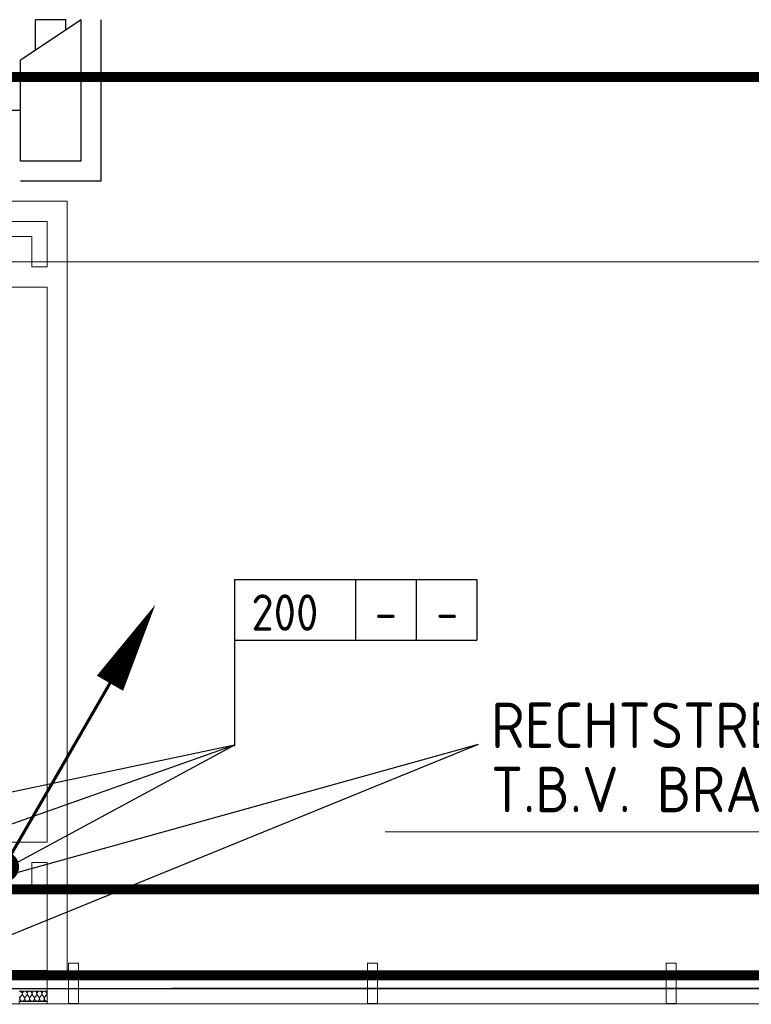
# Model space of a CAD drawing. Header units: millimetres. Extents: x -39149 to 267781, y -2340 to 58540.
# Tile 193 of 244: x 43264 to 46888, y 11622 to 16499. Entities that reach past the tile are written whole.
import ezdxf
from ezdxf.enums import TextEntityAlignment as Align

# ---------------------------------------------------------------- set-up
doc = ezdxf.new("R2010")
doc.units = ezdxf.units.MM
doc.header["$LTSCALE"] = 100
doc.header["$MEASUREMENT"] = 0
for name, pattern in [('B0605', [141, 70, -35, 1, -35]), ('B0703', [93.740001, 62.5, -31.240001]), ('CENTER', [20, 12.5, -2.5, 2.5, -2.5])]:
    doc.linetypes.add(name, pattern=pattern)
for name, color, linetype in [('00  Bestaand', 7, 'Continuous'), ('00  Bestaande kolommen', 7, 'Continuous'), ('00  Bestaande kolommen Deuren', 7, 'Continuous'), ('22 C Binnenwanden', 7, 'Continuous'), ('22 C Binnenwanden Doorsnede-arcering', 7, 'Continuous'), ('22 C Binnenwanden Laagscheidingslijnen', 7, 'Continuous'), ('45 Plafond', 7, 'Continuous'), ('A Stramien', 7, 'Continuous'), ('AL$1A---_ALGEMEEN--bestaand', 9, 'Continuous'), ('CCTV', 7, 'Continuous'), ('EL6122--_L', 4, 'Continuous'), ('EL6441--_DATACOM', 3, 'Continuous'), ('EM6131--bestaand', 7, 'Continuous'), ('INDELING', 3, 'Continuous'), ('INDELING--bestaand', 7, 'Continuous')]:
    doc.layers.add(name, color=color, linetype=linetype)
doc.styles.add('BURO-018', font='isocp.shx', dxfattribs={"height": 180})
doc.styles.add('GENERATED_STYLE_3', font='swiss.ttf', dxfattribs={"width": 0.96})
doc.styles.add('ISO25', font='ISO', dxfattribs={"height": 225})

# ---------------------------------------------------------------- blocks, each defined once
blk = doc.blocks.new('Slab_119_7', base_point=(34211.5, 612.1))
at = {"layer": '45 Plafond', "color": 8, "linetype": 'Continuous', "lineweight": 0}
blk.add_lwpolyline([(34211.5, 612.1, 0.066229), (50336.5, 5152.1), (50336.5, 11626.8), (48610, 11626.8), (48610, 11625), (43211.5, 11625), (43211.5, 5466.1), (41411.5, 5466.1), (41411.5, 10199.6), (34211.5, 10199.6)], format="xyb", close=True, dxfattribs=at)
blk = doc.blocks.new('Wall_53_7', base_point=(50411.5, 11700))
at = {"layer": '00  Bestaand', "color": 8, "linetype": 'Continuous', "lineweight": 0}
for p, q in [((50199.3, 11775), (43500.1, 11775)), ((43400.1, 11625), (50199.3, 11625))]:
    blk.add_line(p, q, dxfattribs=at)
blk = doc.blocks.new('Wall_61_7', base_point=(43500.1, 12425))
at = {"layer": '00  Bestaand', "color": 8, "linetype": 'Continuous', "lineweight": 0}
for p, q in [((43400.1, 12425), (43325.1, 12425)), ((43325.1, 12325), (43400.1, 12325))]:
    blk.add_line(p, q, dxfattribs=at)
blk = doc.blocks.new('Wall_63_7', base_point=(35674.9, 15600))
at = {"layer": '00  Bestaand', "color": 8, "linetype": 'Continuous', "lineweight": 0}
for p, q in [((43500.1, 15600), (40024.3, 15600)), ((40024.3, 15500), (43400.1, 15500))]:
    blk.add_line(p, q, dxfattribs=at)
blk = doc.blocks.new('Wall_65_7', base_point=(43500.1, 15600))
at = {"layer": '00  Bestaand', "color": 8, "linetype": 'Continuous', "lineweight": 0}
for p, q in [((43500.1, 11775), (43500.1, 15600)), ((43400.1, 15500), (43400.1, 15275)), ((43400.1, 15175), (43400.1, 12425)), ((43400.1, 12325), (43400.1, 11625))]:
    blk.add_line(p, q, dxfattribs=at)
blk = doc.blocks.new('Wall_66_7', base_point=(43500.1, 15175))
at = {"layer": '00  Bestaand', "color": 8, "linetype": 'Continuous', "lineweight": 0}
for p, q in [((43400.1, 15275), (43325.1, 15275)), ((43325.1, 15175), (43400.1, 15175))]:
    blk.add_line(p, q, dxfattribs=at)
blk = doc.blocks.new('Wall_67_7', base_point=(36099.9, 15175))
at = {"layer": '00  Bestaande kolommen', "color": 8, "linetype": 'Continuous', "lineweight": 0}
for p, q in [((43325.1, 15425), (40024.3, 15425)), ((43325.1, 15275), (43325.1, 15425)), ((40024.3, 15175), (43325.1, 15175))]:
    blk.add_line(p, q, dxfattribs=at)
blk = doc.blocks.new('D1a bi h 14_16')
at = {"layer": '00  Bestaande kolommen Deuren', "color": 8, "linetype": 'Continuous', "lineweight": 0}
for p, q in [((-467, 0), (-467, 934)), ((-79.2, 429), (79.2, 587.4)), ((-79.2, 587.4), (79.2, 429)), ((0, 587.4), (0, -701.4)), ((-79.2, 241.7), (79.2, 400.2)), ((-79.2, 400.2), (79.2, 241.7)), ((-517, 0), (-450, 0)), ((-517, 0), (-517, -114)), ((-467, 0), (467, 0)), ((-467, -40), (-467, 0)), ((450, 0), (517, 0)), ((467, 0), (467, -40)), ((517, -114), (517, 0)), ((-517, -7), (-517, -114)), ((467, -40), (-467, -40)), ((-450, -40), (-450, -114)), ((450, -40), (450, -114)), ((517, -7), (517, -114)), ((-517, -114), (-450, -114)), ((450, -114), (517, -114)), ((-79.2, -352.2), (79.2, -510.7)), ((-79.2, -510.7), (79.2, -352.2)), ((-79.2, -701.4), (79.2, -543)), ((-79.2, -543), (79.2, -701.4))]:
    blk.add_line(p, q, dxfattribs=at)
for centre, radius, start, end in [((-467, 0), 934, 0, 90), ((0, 160), 72.3, 270, 90), ((0, 15.3), 72.3, 90, 270), ((0, -129.3), 72.3, 270, 90), ((0, -274), 72.3, 90, 270)]:
    blk.add_arc(centre, radius, start, end, dxfattribs=at)
blk = doc.blocks.new('Wall_68_7', base_point=(35849.9, 12425))
at = {"layer": '00  Bestaande kolommen', "color": 8, "linetype": 'Continuous', "lineweight": 0}
for p, q in [((36479.1, 12425), (36099.9, 12425)), ((36479.1, 12425), (36479.1, 12318)), ((37513.1, 12425), (37513.1, 12318)), ((38860.1, 12425), (37513.1, 12425)), ((43325.1, 12425), (38960.1, 12425)), ((36479.1, 12318), (36479.1, 12175)), ((37513.1, 12318), (37513.1, 12175)), ((37513.1, 12318), (37513.1, 12175)), ((43325.1, 12175), (43325.1, 12325)), ((36099.9, 12175), (36479.1, 12175)), ((37513.1, 12175), (38860.1, 12175)), ((38960.1, 12175), (43325.1, 12175))]:
    blk.add_line(p, q, dxfattribs=at)
at = {"layer": '00  Bestaande kolommen Deuren', "color": 1, "linetype": 'Continuous', "lineweight": 0, "zscale": 1000}
blk.add_blockref('D1a bi h 14_16', (36996.1, 12432), dxfattribs=at)
blk = doc.blocks.new('Wall_234_7', base_point=(43556.5, 11626.8))
at = {"layer": '00  Bestaand', "color": 8, "linetype": 'Continuous', "lineweight": 0}
for p, q in [((43556.5, 11826.8), (43506.5, 11826.8)), ((43506.5, 11826.8), (43506.5, 11626.8)), ((43556.5, 11626.8), (43556.5, 11826.8)), ((43506.5, 11626.8), (43556.5, 11626.8))]:
    blk.add_line(p, q, dxfattribs=at)
blk = doc.blocks.new('Wall_235_7', base_point=(45036.5, 11626.8))
at = {"layer": '00  Bestaand', "color": 8, "linetype": 'Continuous', "lineweight": 0}
for p, q in [((45036.5, 11826.8), (44986.5, 11826.8)), ((44986.5, 11826.8), (44986.5, 11626.8)), ((45036.5, 11626.8), (45036.5, 11826.8)), ((44986.5, 11626.8), (45036.5, 11626.8))]:
    blk.add_line(p, q, dxfattribs=at)
blk = doc.blocks.new('Wall_236_7', base_point=(46516.5, 11626.8))
at = {"layer": '00  Bestaand', "color": 8, "linetype": 'Continuous', "lineweight": 0}
for p, q in [((46516.5, 11826.8), (46466.5, 11826.8)), ((46466.5, 11826.8), (46466.5, 11626.8)), ((46516.5, 11626.8), (46516.5, 11826.8)), ((46466.5, 11626.8), (46516.5, 11626.8))]:
    blk.add_line(p, q, dxfattribs=at)
blk = doc.blocks.new('*X1010')
at = {"layer": '22 C Binnenwanden Doorsnede-arcering', "color": 8, "linetype": 'Continuous', "lineweight": 0}
for p, q in [((43261.5, 11659.1), (43262.6, 11657.6)), ((43274.7, 11667.4), (43267.4, 11657.6)), ((43279.6, 11667.4), (43286.9, 11657.6)), ((43299, 11667.4), (43291.7, 11657.6)), ((43303.9, 11667.4), (43311.1, 11657.6)), ((43323.3, 11667.4), (43316, 11657.6)), ((43328.1, 11667.4), (43335.4, 11657.6)), ((43347.6, 11667.4), (43340.3, 11657.6)), ((43352.4, 11667.4), (43359.7, 11657.6)), ((43371.9, 11667.4), (43364.6, 11657.6)), ((43376.7, 11667.4), (43384, 11657.6)), ((43396.1, 11667.4), (43388.9, 11657.6))]:
    blk.add_line(p, q, dxfattribs=at)
for centre, start, end in [((43265, 11674.6), 323.1301, 106.8515), ((43252.9, 11650.4), 315.2437, 36.8699), ((43277.1, 11650.4), 143.1301, 270), ((43289.3, 11674.6), 323.1301, 216.8699), ((43277.1, 11650.4), 270, 36.8699), ((43301.4, 11650.4), 143.1301, 270), ((43313.6, 11674.6), 323.1301, 216.8699), ((43301.4, 11650.4), 270, 36.8699), ((43325.7, 11650.4), 143.1301, 270), ((43337.9, 11674.6), 323.1301, 216.8699), ((43325.7, 11650.4), 270, 36.8699), ((43350, 11650.4), 143.1301, 270), ((43362.1, 11674.6), 323.1301, 216.8699), ((43350, 11650.4), 270, 36.8699), ((43374.3, 11650.4), 143.1301, 270), ((43386.4, 11674.6), 323.1301, 216.8699), ((43374.3, 11650.4), 270, 36.8699), ((43398.6, 11650.4), 143.1301, 270), ((43410.7, 11674.6), 151.1244, 208.8756), ((43398.6, 11650.4), 270, 277.1421)]:
    blk.add_arc(centre, 12.1, start, end, dxfattribs=at)
blk = doc.blocks.new('Wall_376_7', base_point=(43400.1, 11688))
at = {"layer": '22 C Binnenwanden', "color": 8, "linetype": 'Continuous', "lineweight": 0}
for p, q in [((43400.1, 11688), (43261.5, 11688)), ((43400.1, 11688), (43400.1, 11637)), ((43261.5, 11637), (43261.5, 11625)), ((43261.5, 11625), (43400.1, 11625)), ((43400.1, 11637), (43400.1, 11625))]:
    blk.add_line(p, q, dxfattribs=at)
at = {"layer": '22 C Binnenwanden Laagscheidingslijnen', "color": 8, "linetype": 'Continuous', "lineweight": 0}
blk.add_line((43261.5, 11637), (43400.1, 11637), dxfattribs=at)
at = {"layer": '22 C Binnenwanden', "color": 1, "lineweight": 0}
blk.add_blockref('*X1010', (0, 0), dxfattribs=at)
blk = doc.blocks.new('Wall_419_7', base_point=(43211.5, 11790))
at = {"layer": '22 C Binnenwanden', "color": 8, "linetype": 'Continuous', "lineweight": 0}
for p, q in [((43400.1, 11790), (43211.5, 11790)), ((43211.5, 11790), (43211.5, 11700)), ((43400.1, 11700), (43400.1, 11790)), ((43211.5, 11700), (43400.1, 11700))]:
    blk.add_line(p, q, dxfattribs=at)
blk = doc.blocks.new('Standard grid marker_6')
at = {"layer": 'A Stramien', "color": 8, "linetype": 'B0605', "lineweight": 0}
blk.add_line((4000, 0), (54000, 0), dxfattribs=at)
at = {"layer": 'A Stramien', "color": 4, "lineweight": 0, "style": 'GENERATED_STYLE_3'}
blk.add_attdef('AC_MARKERTEXT_1', text='', height=100, dxfattribs=at).set_placement((-139.2, -80), align=Align.BOTTOM_LEFT)
blk = doc.blocks.new('Standard grid marker_7')
at = {"layer": 'A Stramien', "color": 8, "linetype": 'B0605', "lineweight": 0}
blk.add_line((4000, 0), (54000, 0), dxfattribs=at)
at = {"layer": 'A Stramien', "color": 4, "lineweight": 0, "style": 'GENERATED_STYLE_3'}
blk.add_attdef('AC_MARKERTEXT_1', text='', height=100, dxfattribs=at).set_placement((-139.2, -80), align=Align.BOTTOM_LEFT)
blk = doc.blocks.new('11002')
at = {"layer": 'AL$1A---_ALGEMEEN--bestaand', "color": 0, "linetype": 'Continuous'}
for p, q in [((-3.5, 4), (4.5, 4)), ((-3.5, 4), (-3.5, 0)), ((-2.5, 3), (-2.5, 0)), ((-2.5, 3), (4.5, 3)), ((4.5, 3), (2.5, 0)), ((4, 2.25), (4.5, 2.25)), ((4.5, 2.25), (4.5, 0.75)), ((3, 0.75), (4.5, 0.75)), ((-2.5, 0), (2.5, 0))]:
    blk.add_line(p, q, dxfattribs=at)
blk = doc.blocks.new('16002EB')
at = {"layer": 'EM6131--bestaand'}
for p, q in [((0, 0), (0, -300)), ((0, 0), (1200, 0)), ((600, 0), (600, -300)), ((900, 0), (900, -300)), ((1200, 0), (1200, -300)), ((0, -300), (1200, -300))]:
    blk.add_line(p, q, dxfattribs=at)
at = {"color": 0, "linetype": 'Continuous', "style": 'BURO-018'}
for tag, p in [('E_TEXT9', (750, -163)), ('E_TEXT10', (1250, -163)), ('E_TEXT1', (250, -163))]:
    blk.add_attdef(tag, text='', height=180, dxfattribs=at).set_placement(p, align=Align.MIDDLE)
blk = doc.blocks.new('P6122003')
at = {"linetype": 'Continuous'}
for points in [[(7.5, 12.99, 0, 1.5, 0), (5.25, 9.093, 1.5, 1.5, 0)], [(-7.5, -12.99, 0, 1.5, 0), (-5.25, -9.093, 1.5, 1.5, 0)]]:
    blk.add_lwpolyline(points, format="xyseb", dxfattribs=at)
at = {"linetype": 'Continuous', "const_width": 0.15}
for points in [[(0, 0), (6.794, 11.768)], [(-6.794, -11.768), (0, 0)]]:
    blk.add_lwpolyline(points, dxfattribs=at)
at = {"const_width": 0.75}
blk.add_lwpolyline([(-0.375, 0, 1), (0.375, 0, 1)], format="xyb", close=True, dxfattribs=at)

msp = doc.modelspace()

# ---------------------------------------------------------------- linework, layer by layer
at = {"layer": '00  Bestaand', "color": 8, "linetype": 'B0703', "lineweight": 0}
msp.add_line((51324.1, 12477), (43500.1, 12477), dxfattribs=at)
at = {"layer": 'CCTV', "linetype": 'Continuous'}
msp.add_line((43268.2, 16049), (43114.9, 16049), dxfattribs=at)
at = {"layer": 'CCTV', "color": 2, "linetype": 'Continuous'}
msp.add_line((43268.2, 16049), (43114.9, 16049), dxfattribs=at)
at = {"layer": 'EL6122--_L'}
for p, q in [((43186.5, 11700.3), (50386.5, 11700.3)), ((50386.5, 11700.3), (44017.5, 11700.3))]:
    msp.add_line(p, q, dxfattribs=at)
at = {"layer": 'EL6441--_DATACOM', "linetype": 'Continuous'}
for q in [(41242.3, 11715.8), (42501, 11672.9)]:
    msp.add_line((45534.7, 12909.8), q, dxfattribs=at)
at = {"layer": 'EM6131--bestaand'}
msp.add_line((44328, 13425.7), (44328, 12900.4), dxfattribs=at)
at = {"layer": 'EM6131--bestaand', "linetype": 'Continuous'}
for q in [(40086.5, 12010.4), (41796.5, 12010.4), (42686.5, 12020.4)]:
    msp.add_line((44328, 12905.7), q, dxfattribs=at)
at = {"layer": 'INDELING', "color": 3, "linetype": 'CENTER', "const_width": 50}
msp.add_lwpolyline([(54068, 12192.1), (-3655.8, 12192.1), (-3655.8, 12192.1), (-3655.8, 12192.1)], dxfattribs=at)
at = {"layer": 'INDELING--bestaand', "linetype": 'CENTER', "const_width": 50}
msp.add_lwpolyline([(-5556.7, 16215), (-5205.7, 16215), (52063.8, 16215)], dxfattribs=at)
at = {"layer": 'INDELING--bestaand', "color": 3, "linetype": 'CENTER', "const_width": 50}
for points in [[(43309.9, 11766.4), (43060.2, 11766.4), (43060.2, 10335.8), (41555.8, 10335.8), (41555.8, 10335.8), (31017.4, 10335.8), (31017.4, 6434.1)], [(43309.9, 11766.4), (50390, 11766.4), (50390, 5000.9), (50390, -801.2)]]:
    msp.add_lwpolyline(points, dxfattribs=at)

# ---------------------------------------------------------------- block references
at = {"layer": '00  Bestaand', "color": 1, "lineweight": 0}
for name, p in [('Wall_63_7', (35674.9, 15600)), ('Wall_65_7', (43500.1, 15600)), ('Wall_66_7', (43500.1, 15175)), ('Wall_61_7', (43500.1, 12425)), ('Wall_53_7', (50411.5, 11700))]:
    msp.add_blockref(name, p, dxfattribs=at)
at = {"layer": '00  Bestaand', "color": 251, "lineweight": 0}
for name, p in [('Wall_234_7', (43556.5, 11626.8)), ('Wall_235_7', (45036.5, 11626.8)), ('Wall_236_7', (46516.5, 11626.8))]:
    msp.add_blockref(name, p, dxfattribs=at)
at = {"layer": '00  Bestaande kolommen', "color": 1, "lineweight": 0}
for name, p in [('Wall_67_7', (36099.9, 15175)), ('Wall_68_7', (35849.9, 12425))]:
    msp.add_blockref(name, p, dxfattribs=at)
at = {"layer": '22 C Binnenwanden', "color": 1, "lineweight": 0}
for name, p in [('Wall_419_7', (43211.5, 11790)), ('Wall_376_7', (43400.1, 11688))]:
    msp.add_blockref(name, p, dxfattribs=at)
at = {"layer": '45 Plafond', "color": 252, "linetype": 'Continuous', "lineweight": 0}
msp.add_blockref('Slab_119_7', (34211.5, 612.1), dxfattribs=at)
at = {"layer": 'A Stramien', "color": 1, "linetype": 'Continuous', "lineweight": 0, "zscale": 1000}
for name, p in [('Standard grid marker_6', (-5988.5, 15300)), ('Standard grid marker_7', (-5988.5, 11700))]:
    msp.add_blockref(name, p, dxfattribs=at)
at = {"layer": 'CCTV', "linetype": 'Continuous', "xscale": -100, "yscale": 100, "zscale": 100, "rotation": 270}
msp.add_blockref('11002', (43268.2, 16049), dxfattribs=at)
msp.add_blockref('11002', (43268.2, 16049), dxfattribs=at)
at = {"layer": 'EL6122--_L', "xscale": 100, "yscale": 100, "zscale": 100}
msp.add_blockref('P6122003', (43186.5, 12303.3), dxfattribs=at)
at = {"layer": 'EM6131--bestaand'}
ref = msp.add_blockref('16002EB', (44328, 13725.7), dxfattribs=at)
ref.add_attrib('E_TEXT1', '200', dxfattribs={"layer": '0', "color": 0, "linetype": 'Continuous', "height": 180, "style": 'BURO-018'}).set_placement((44578, 13562.7), align=Align.MIDDLE)
ref.add_attrib('E_TEXT9', '-', dxfattribs={"layer": '0', "color": 0, "linetype": 'Continuous', "height": 180, "style": 'BURO-018'}).set_placement((45078, 13562.7), align=Align.MIDDLE)
ref.add_attrib('E_TEXT10', '-', dxfattribs={"layer": '0', "color": 0, "linetype": 'Continuous', "height": 180, "style": 'BURO-018'}).set_placement((45382, 13562.7), align=Align.MIDDLE)

# ---------------------------------------------------------------- texts
at = {"layer": 'EL6441--_DATACOM', "linetype": 'Continuous', "style": 'ISO25'}
for s, p in [('RECHTSTREEKS NAAR ISBA-PUNT', (45599, 12891.9)), ('T.B.V. BRANDMELDING EN INBRAAK', (45599, 12573.9))]:
    msp.add_text(s, height=225, dxfattribs=at).set_placement(p)

doc.saveas('drawing.dxf')
